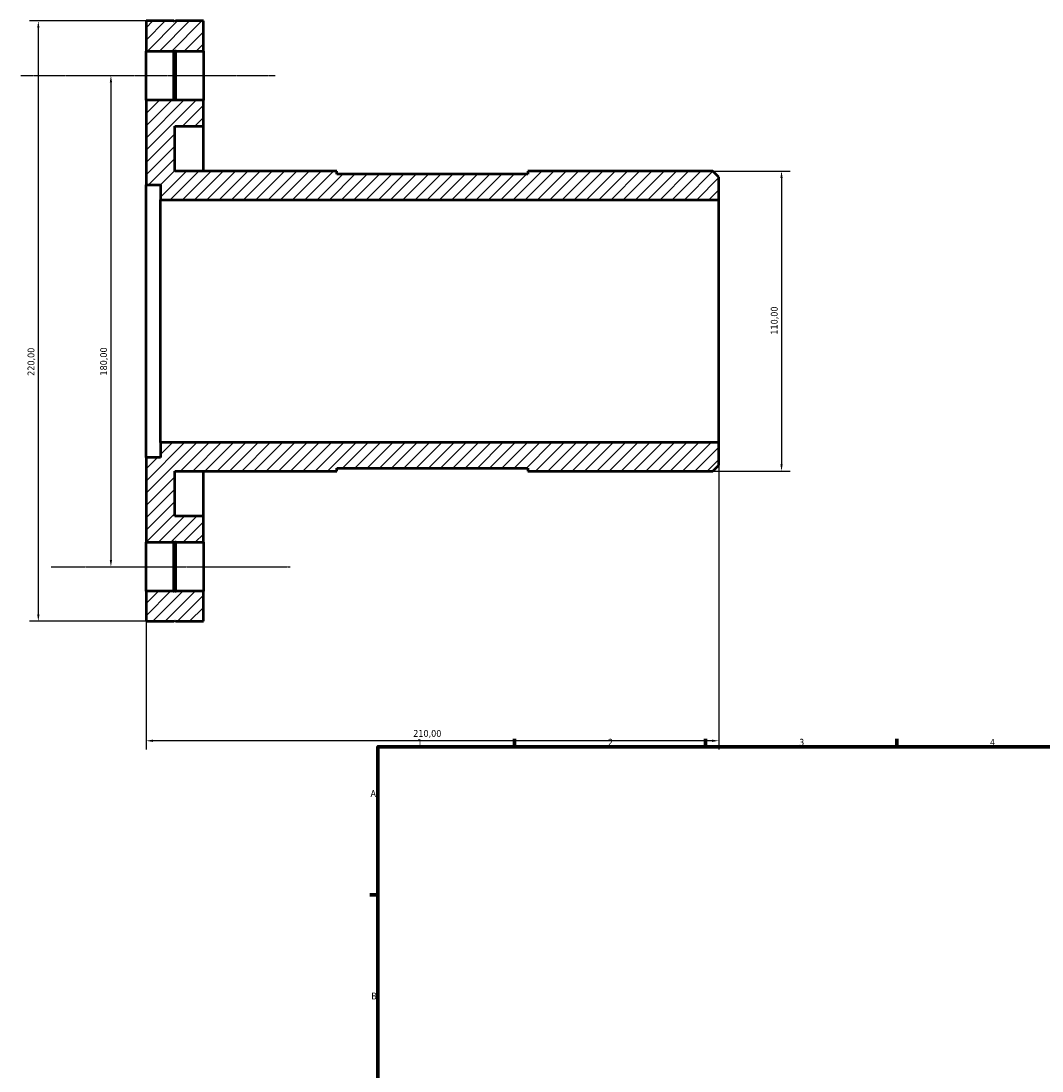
# Model space of a CAD drawing. Header units: millimetres. Extents: x -111 to 933, y -125 to 868.
# Tile 2 of 4: x -111 to 263, y 455 to 840. Entities that reach past the tile are written whole.
import ezdxf

# ---------------------------------------------------------------- set-up
doc = ezdxf.new("R2010")
doc.units = ezdxf.units.MM
doc.linetypes.add('CHAIN', pattern=[0.7087, 0.4724, -0.0591, 0.1181, -0.0591])
for name, color, linetype, lineweight in [('Border (ISO)', 7, 'Continuous', 70), ('Centerline (ISO)', 7, 'Continuous', 25), ('Dimension (ISO)', 7, 'Continuous', 25), ('Hatch (ISO)', 7, 'Continuous', 18), ('Visible (ISO)', 7, 'Continuous', 50)]:
    doc.layers.add(name, color=color, linetype=linetype, lineweight=lineweight)
doc.styles.add('Note Text (ISO)', font='tahoma.ttf')
doc.dimstyles.new('Default (ISO)', dxfattribs={"dimtxt": 2.5, "dimasz": 2.5, "dimexe": 3.175, "dimexo": 0, "dimgap": 0.762, "dimtad": 1, "dimrnd": 1e-08, "dimzin": 0, "dimtxsty": 'Note Text (ISO)', "dimcen": 0.09, "dimdle": 10, "dimclrd": 256, "dimclre": 256, "dimclrt": 232, "dimazin": 0, "dimtfac": 1.40208, "dimtmove": 0, "dimatfit": 3, "dimfxl": 1, "dimtolj": 1, "dimtzin": 0, "dimlwd": -1, "dimlwe": -1, "dimarcsym": 0})

# ---------------------------------------------------------------- blocks, each defined once
blk = doc.blocks.new('Borders Default Border')
at = {"layer": 'Border (ISO)'}
for p, q in [((70.08, 574), (70.08, 576.9)), ((140.17, 574), (140.17, 576.9)), ((210.25, 574), (210.25, 576.9)), ((20, 519.75), (17.1, 519.75))]:
    blk.add_line(p, q, dxfattribs=at)
at = {"layer": 'Border (ISO)', "flags": 128}
blk.add_lwpolyline([(20, 20), (20, 574), (821, 574), (821, 20), (20, 20)], dxfattribs=at)
at = {"layer": 'Border (ISO)', "color": 232, "true_color": 0xca0064, "char_height": 2.5, "attachment_point": 7, "style": 'Note Text (ISO)'}
for s, insert in [('1', (34.48, 574.4)), ('2', (104.37, 574.4)), ('3', (174.43, 574.35)), ('4', (244.42, 574.4)), ('A', (17.29, 555.62)), ('B', (17.59, 481.37))]:
    blk.add_mtext(s, dxfattribs=dict(at, insert=insert))
blk = doc.blocks.new('*D7')
at = {"layer": 'Defpoints', "color": 0, "transparency": 16777216}
for p in [(142.8, 785), (142.8, 675), (167.98, 675)]:
    blk.add_point(p, dxfattribs=at)
at = {"layer": 'Dimension (ISO)', "transparency": 16777216}
for p, q in [((142.8, 785), (171.16, 785)), ((167.98, 782.5), (167.98, 677.5)), ((142.8, 675), (171.16, 675))]:
    blk.add_line(p, q, dxfattribs=at)
for points in [[(167.57, 782.5), (168.4, 782.5), (167.98, 785)], [(167.57, 677.5), (168.4, 677.5), (167.98, 675)]]:
    blk.add_solid(points, dxfattribs=at)
at = {"layer": 'Dimension (ISO)', "color": 232, "true_color": 0xca0064, "transparency": 16777216, "insert": (164.05, 725.05), "char_height": 2.5, "attachment_point": 1, "rotation": 90, "style": 'Note Text (ISO)'}
blk.add_mtext('\\A1;110,00', dxfattribs=at)
blk = doc.blocks.new('*D8')
at = {"layer": 'Defpoints', "color": 0, "transparency": 16777216}
for p in [(-64.27, 820), (-77.89, 640), (-63.91, 640)]:
    blk.add_point(p, dxfattribs=at)
at = {"layer": 'Dimension (ISO)', "transparency": 16777216}
blk.add_line((-77.89, 817.5), (-77.89, 642.5), dxfattribs=at)
for points in [[(-78.31, 817.5), (-77.47, 817.5), (-77.89, 820)], [(-78.31, 642.5), (-77.47, 642.5), (-77.89, 640)]]:
    blk.add_solid(points, dxfattribs=at)
at = {"layer": 'Dimension (ISO)', "color": 232, "true_color": 0xca0064, "transparency": 16777216, "insert": (-81.83, 710.05), "char_height": 2.5, "attachment_point": 1, "rotation": 90, "style": 'Note Text (ISO)'}
blk.add_mtext('\\A1;180,00', dxfattribs=at)
blk = doc.blocks.new('*D9')
at = {"layer": 'Defpoints', "color": 0, "transparency": 16777216}
for p in [(-54.2, 840), (-104.51, 620), (-54.2, 620)]:
    blk.add_point(p, dxfattribs=at)
at = {"layer": 'Dimension (ISO)', "transparency": 16777216}
for p, q in [((-54.2, 840), (-107.69, 840)), ((-104.51, 837.5), (-104.51, 622.5)), ((-54.2, 620), (-107.69, 620))]:
    blk.add_line(p, q, dxfattribs=at)
for points in [[(-104.93, 837.5), (-104.09, 837.5), (-104.51, 840)], [(-104.93, 622.5), (-104.09, 622.5), (-104.51, 620)]]:
    blk.add_solid(points, dxfattribs=at)
at = {"layer": 'Dimension (ISO)', "color": 232, "true_color": 0xca0064, "transparency": 16777216, "insert": (-108.45, 709.95), "char_height": 2.5, "attachment_point": 1, "rotation": 90, "style": 'Note Text (ISO)'}
blk.add_mtext('\\A1;220,00', dxfattribs=at)
blk = doc.blocks.new('*D10')
at = {"layer": 'Defpoints', "color": 0, "transparency": 16777216}
for p in [(145, 685.5), (-65, 680), (-65, 576.19)]:
    blk.add_point(p, dxfattribs=at)
at = {"layer": 'Dimension (ISO)', "transparency": 16777216}
for p, q in [((145, 685.5), (145, 573.02)), ((-65, 680), (-65, 573.02)), ((142.5, 576.19), (-62.5, 576.19))]:
    blk.add_line(p, q, dxfattribs=at)
for points in [[(-62.5, 576.61), (-62.5, 575.77), (-65, 576.19)], [(142.5, 576.61), (142.5, 575.77), (145, 576.19)]]:
    blk.add_solid(points, dxfattribs=at)
at = {"layer": 'Dimension (ISO)', "color": 232, "true_color": 0xca0064, "transparency": 16777216, "insert": (32.95, 580.13), "char_height": 2.5, "attachment_point": 1, "style": 'Note Text (ISO)'}
blk.add_mtext('\\A1;210,00', dxfattribs=at)

msp = doc.modelspace()

# ---------------------------------------------------------------- hatches: boundary and pattern name
at = {"layer": 'Hatch (ISO)'}
h = msp.add_hatch(dxfattribs=at)
h.set_pattern_fill('ANSI31', color=256, scale=25.4, style=0)
h.set_pattern_definition([(45, (0, 0), (-2.245064, 2.245064), [])])
h.paths.add_polyline_path([(-54.2, 631), (-54.5, 630.7), (-54.8, 631), (-65, 631), (-65, 620), (-54.8, 620), (-54.5, 620.3), (-54.2, 620), (-44, 620), (-44, 631)])
h.paths.add_polyline_path([(-54.5, 649.3), (-54.2, 649), (-44, 649), (-44, 658.5), (-54.5, 658.5), (-54.5, 675), (5, 675), (5, 676.1), (75, 676.1), (75, 675), (142.8, 675), (145, 677.2), (145, 685.5), (-59.75, 685.5), (-59.75, 680), (-65, 680), (-65, 649), (-54.8, 649)])
h.paths.add_polyline_path([(-54.5, 829.3), (-54.2, 829), (-44, 829), (-44, 840), (-54.2, 840), (-54.5, 839.7), (-54.8, 840), (-65, 840), (-65, 829), (-54.8, 829)])
h.paths.add_polyline_path([(-54.2, 811), (-54.5, 810.7), (-54.8, 811), (-65, 811), (-65, 780), (-59.75, 780), (-59.75, 774.5), (145, 774.5), (145, 782.8), (142.8, 785), (75, 785), (75, 783.9), (5, 783.9), (5, 785), (-54.5, 785), (-54.5, 801.5), (-44, 801.5), (-44, 811)])

# ---------------------------------------------------------------- linework, layer by layer
at = {"layer": 'Centerline (ISO)', "linetype": 'CHAIN'}
for p, q in [((-110.862, 820), (-17.678, 820)), ((-99.822, 640), (-12.158, 640))]:
    msp.add_line(p, q, dxfattribs=at)
at = {"layer": 'Visible (ISO)'}
for p, q in [((-54.8, 840), (-65, 840)), ((-65, 840), (-65, 829)), ((-54.5, 839.7), (-54.8, 840)), ((-54.2, 840), (-54.5, 839.7)), ((-44, 840), (-54.2, 840)), ((-44, 829), (-44, 840)), ((-65, 829), (-54.8, 829)), ((-65, 811), (-65, 829)), ((-54.8, 829), (-54.5, 829.3)), ((-54.8, 811), (-54.8, 829)), ((-54.5, 829.3), (-54.2, 829)), ((-54.5, 829.3), (-54.5, 810.7)), ((-54.2, 829), (-44, 829)), ((-54.2, 829), (-54.2, 811)), ((-44, 829), (-44, 811)), ((-54.8, 811), (-65, 811)), ((-65, 811), (-65, 780)), ((-54.5, 810.7), (-54.8, 811)), ((-54.2, 811), (-54.5, 810.7)), ((-44, 811), (-54.2, 811)), ((-44, 801.5), (-44, 811)), ((-54.5, 785), (-54.5, 801.5)), ((-54.5, 801.5), (-44, 801.5)), ((-44, 785), (-44, 801.5)), ((5, 785), (-54.5, 785)), ((5, 783.9), (5, 785)), ((75, 783.9), (5, 783.9)), ((142.8, 785), (75, 785)), ((75, 785), (75, 783.9)), ((145, 782.8), (142.8, 785)), ((145, 774.5), (145, 782.8)), ((-65, 780), (-59.75, 780)), ((-65, 680), (-65, 780)), ((-59.75, 780), (-59.75, 774.5)), ((-59.75, 774.5), (145, 774.5)), ((-59.75, 685.5), (-59.75, 774.5)), ((145, 685.5), (145, 774.5)), ((145, 685.5), (-59.75, 685.5)), ((-59.75, 685.5), (-59.75, 680)), ((145, 677.2), (145, 685.5)), ((-59.75, 680), (-65, 680)), ((-65, 680), (-65, 649)), ((-54.5, 658.5), (-54.5, 675)), ((-54.5, 675), (5, 675)), ((-44, 658.5), (-44, 675)), ((5, 675), (5, 676.1)), ((5, 676.1), (75, 676.1)), ((75, 676.1), (75, 675)), ((75, 675), (142.8, 675)), ((142.8, 675), (145, 677.2)), ((-44, 658.5), (-54.5, 658.5)), ((-44, 649), (-44, 658.5)), ((-65, 649), (-54.8, 649)), ((-65, 631), (-65, 649)), ((-54.8, 649), (-54.5, 649.3)), ((-54.8, 631), (-54.8, 649)), ((-54.5, 649.3), (-54.2, 649)), ((-54.5, 649.3), (-54.5, 630.7)), ((-54.2, 649), (-44, 649)), ((-54.2, 649), (-54.2, 631)), ((-44, 649), (-44, 631)), ((-54.8, 631), (-65, 631)), ((-65, 631), (-65, 620)), ((-54.5, 630.7), (-54.8, 631)), ((-54.2, 631), (-54.5, 630.7)), ((-44, 631), (-54.2, 631)), ((-44, 620), (-44, 631)), ((-65, 620), (-54.8, 620)), ((-54.8, 620), (-54.5, 620.3)), ((-54.5, 620.3), (-54.2, 620)), ((-54.2, 620), (-44, 620))]:
    msp.add_line(p, q, dxfattribs=at)

# ---------------------------------------------------------------- block references
msp.add_blockref('Borders Default Border', (0, 0))

# ---------------------------------------------------------------- dimensions: what is measured, and where the dimension line sits
at = {"layer": 'Dimension (ISO)'}
for base, p1, p2, angle, override, picture, middle in [((-104.511, 620), (-54.2, 840), (-54.2, 620), 90, {"dimdec": 2, "dimtp": 0, "dimtm": 0, "dimtdec": 2, "dimtofl": 0, "dimatfit": 1}, '*D9', (-104.511, 715)), ((-77.89, 640), (-64.27, 820), (-63.913, 640), 270, {"dimdec": 2, "dimse1": 1, "dimse2": 1, "dimtp": 0, "dimtm": 0, "dimtdec": 2, "dimtofl": 0, "dimatfit": 1}, '*D8', (-77.89, 715)), ((167.983, 675), (142.8, 785), (142.8, 675), 90, {"dimdec": 2, "dimtp": 0, "dimtm": 0, "dimtdec": 2, "dimtofl": 0, "dimatfit": 1}, '*D7', (167.983, 730)), ((-65, 576.19), (145, 685.5), (-65, 680), 180, {"dimdec": 2, "dimtp": 0, "dimtm": 0, "dimtdec": 2, "dimtofl": 0, "dimatfit": 1}, '*D10', (38, 576.19))]:
    dim = msp.add_linear_dim(base=base, p1=p1, p2=p2, angle=angle, dimstyle='Default (ISO)', override=override, dxfattribs=at)
    dim.commit()
    dim.dimension.update_dxf_attribs({"geometry": picture, "text_midpoint": middle, "dimtype": 160})

doc.saveas('drawing.dxf')
